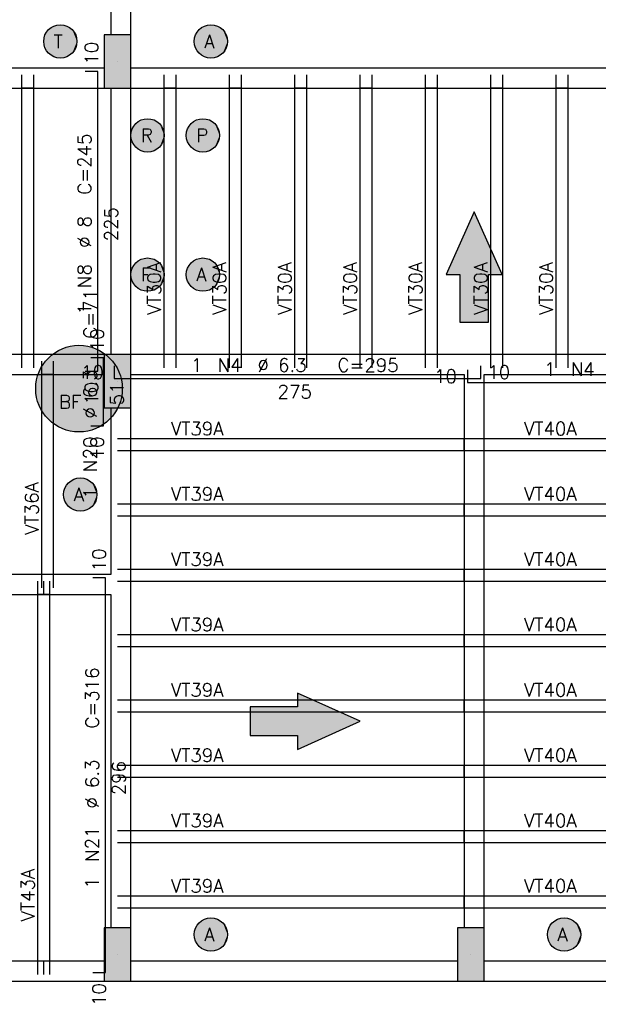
# Model space of a CAD drawing. Extents: x 0 to 119, y 0 to 84.
# Tile 8 of 21: x 47 to 56, y 25 to 39. Entities that reach past the tile are written whole.
import ezdxf

# ---------------------------------------------------------------- set-up
doc = ezdxf.new("R2010")
doc.units = 0
doc.header["$MEASUREMENT"] = 0
for name, color, linetype in [('1', 1, 'CONTINUOUS'), ('2', 2, 'CONTINUOUS'), ('6', 6, 'CONTINUOUS'), ('9', 9, 'CONTINUOUS')]:
    doc.layers.add(name, color=color, linetype=linetype)
doc.styles.get("Standard").update_dxf_attribs({"font": 'ROMANS.SHX'})

msp = doc.modelspace()

# ---------------------------------------------------------------- linework, layer by layer
at = {"layer": '1', "linetype": 'Continuous'}
for p, q in [((48.83187, 38.79299), (48.83187, 38.79299)), ((47.39187, 38.39299), (47.39187, 38.59299)), ((47.57187, 38.39299), (47.57187, 38.59299)), ((49.53187, 38.39299), (49.53187, 38.59299)), ((49.71187, 38.39299), (49.71187, 38.59299)), ((50.51187, 38.39299), (50.51187, 38.59299)), ((50.69187, 38.39299), (50.69187, 38.59299)), ((51.49187, 38.39299), (51.49187, 38.59299)), ((51.67187, 38.39299), (51.67187, 38.59299)), ((52.47187, 38.39299), (52.47187, 38.59299)), ((52.65187, 38.39299), (52.65187, 38.59299)), ((53.45187, 38.39299), (53.45187, 38.59299)), ((53.63187, 38.39299), (53.63187, 38.59299)), ((54.43187, 38.39299), (54.43187, 38.59299)), ((54.61187, 38.39299), (54.61187, 38.59299)), ((55.41187, 38.39299), (55.41187, 38.59299)), ((55.59187, 38.39299), (55.59187, 38.59299)), ((47.39187, 34.39299), (47.39187, 38.39299)), ((47.57187, 38.39299), (47.39187, 38.39299)), ((47.57187, 34.39299), (47.57187, 38.39299)), ((49.53187, 34.39299), (49.53187, 38.39299)), ((49.71187, 38.39299), (49.53187, 38.39299)), ((49.71187, 34.39299), (49.71187, 38.39299)), ((50.51187, 34.39299), (50.51187, 38.39299)), ((50.69187, 38.39299), (50.51187, 38.39299)), ((50.69187, 34.39299), (50.69187, 38.39299)), ((51.49187, 34.39299), (51.49187, 38.39299)), ((51.67187, 38.39299), (51.49187, 38.39299)), ((51.67187, 34.39299), (51.67187, 38.39299)), ((52.47187, 34.39299), (52.47187, 38.39299)), ((52.65187, 38.39299), (52.47187, 38.39299)), ((52.65187, 34.39299), (52.65187, 38.39299)), ((53.45187, 34.39299), (53.45187, 38.39299)), ((53.63187, 38.39299), (53.45187, 38.39299)), ((53.63187, 34.39299), (53.63187, 38.39299)), ((54.43187, 34.39299), (54.43187, 38.39299)), ((54.61187, 38.39299), (54.43187, 38.39299)), ((54.61187, 34.39299), (54.61187, 38.39299)), ((55.41187, 34.39299), (55.41187, 38.39299)), ((55.59187, 38.39299), (55.41187, 38.39299)), ((55.59187, 34.39299), (55.59187, 38.39299)), ((47.57187, 34.39299), (47.39187, 34.39299)), ((47.39187, 34.19299), (47.39187, 34.39299)), ((47.57187, 34.19299), (47.57187, 34.39299)), ((47.69187, 34.09299), (47.69187, 34.29299)), ((47.87187, 34.09299), (47.87187, 34.29299)), ((49.71187, 34.39299), (49.53187, 34.39299)), ((49.53187, 34.19299), (49.53187, 34.39299)), ((49.71187, 34.19299), (49.71187, 34.39299)), ((50.69187, 34.39299), (50.51187, 34.39299)), ((50.51187, 34.19299), (50.51187, 34.39299)), ((50.69187, 34.19299), (50.69187, 34.39299)), ((51.67187, 34.39299), (51.49187, 34.39299)), ((51.49187, 34.19299), (51.49187, 34.39299)), ((51.67187, 34.19299), (51.67187, 34.39299)), ((52.65187, 34.39299), (52.47187, 34.39299)), ((52.47187, 34.19299), (52.47187, 34.39299)), ((52.65187, 34.19299), (52.65187, 34.39299)), ((53.63187, 34.39299), (53.45187, 34.39299)), ((53.45187, 34.19299), (53.45187, 34.39299)), ((53.63187, 34.19299), (53.63187, 34.39299)), ((54.61187, 34.39299), (54.43187, 34.39299)), ((54.43187, 34.19299), (54.43187, 34.39299)), ((54.61187, 34.19299), (54.61187, 34.39299)), ((55.59187, 34.39299), (55.41187, 34.39299)), ((55.41187, 34.19299), (55.41187, 34.39299)), ((55.59187, 34.19299), (55.59187, 34.39299)), ((47.69187, 31.09299), (47.69187, 34.09299)), ((47.87187, 34.09299), (47.69187, 34.09299)), ((47.87187, 31.09299), (47.87187, 34.09299)), ((48.83187, 33.99299), (48.83187, 33.99299)), ((48.83187, 33.13299), (49.03187, 33.13299)), ((49.03187, 33.13299), (54.03187, 33.13299)), ((49.03187, 32.95299), (49.03187, 33.13299)), ((54.03187, 32.95299), (54.03187, 33.13299)), ((54.03187, 33.13299), (54.23187, 33.13299)), ((54.13187, 33.13299), (54.33187, 33.13299)), ((54.33187, 33.13299), (59.33187, 33.13299)), ((54.33187, 32.95299), (54.33187, 33.13299)), ((48.83187, 32.95299), (49.03187, 32.95299)), ((49.03187, 32.95299), (54.03187, 32.95299)), ((54.03187, 32.95299), (54.23187, 32.95299)), ((54.13187, 32.95299), (54.33187, 32.95299)), ((54.33187, 32.95299), (59.33187, 32.95299)), ((48.83187, 32.15299), (49.03187, 32.15299)), ((49.03187, 32.15299), (54.03187, 32.15299)), ((49.03187, 31.97299), (49.03187, 32.15299)), ((54.03187, 31.97299), (54.03187, 32.15299)), ((54.03187, 32.15299), (54.23187, 32.15299)), ((54.13187, 32.15299), (54.33187, 32.15299)), ((54.33187, 32.15299), (59.33187, 32.15299)), ((54.33187, 31.97299), (54.33187, 32.15299)), ((48.83187, 31.97299), (49.03187, 31.97299)), ((49.03187, 31.97299), (54.03187, 31.97299)), ((54.03187, 31.97299), (54.23187, 31.97299)), ((54.13187, 31.97299), (54.33187, 31.97299)), ((54.33187, 31.97299), (59.33187, 31.97299)), ((48.83187, 31.17299), (49.03187, 31.17299)), ((49.03187, 31.17299), (54.03187, 31.17299)), ((49.03187, 30.99299), (49.03187, 31.17299)), ((54.03187, 30.99299), (54.03187, 31.17299)), ((54.03187, 31.17299), (54.23187, 31.17299)), ((54.13187, 31.17299), (54.33187, 31.17299)), ((54.33187, 31.17299), (59.33187, 31.17299)), ((54.33187, 30.99299), (54.33187, 31.17299)), ((47.87187, 31.09299), (47.69187, 31.09299)), ((47.69187, 30.89299), (47.69187, 31.09299)), ((47.87187, 30.89299), (47.87187, 31.09299)), ((47.63187, 30.79299), (47.63187, 30.99299)), ((47.72187, 30.79299), (47.72187, 30.99299)), ((47.81187, 30.79299), (47.81187, 30.99299)), ((48.83187, 30.99299), (49.03187, 30.99299)), ((49.03187, 30.99299), (54.03187, 30.99299)), ((54.03187, 30.99299), (54.23187, 30.99299)), ((54.13187, 30.99299), (54.33187, 30.99299)), ((54.33187, 30.99299), (59.33187, 30.99299)), ((47.63187, 25.29299), (47.63187, 30.79299)), ((47.81187, 30.79299), (47.63187, 30.79299)), ((47.81187, 25.29299), (47.81187, 30.79299)), ((48.83187, 30.19299), (49.03187, 30.19299)), ((49.03187, 30.19299), (54.03187, 30.19299)), ((49.03187, 30.01299), (49.03187, 30.19299)), ((54.03187, 30.01299), (54.03187, 30.19299)), ((54.03187, 30.19299), (54.23187, 30.19299)), ((54.13187, 30.19299), (54.33187, 30.19299)), ((54.33187, 30.19299), (59.33187, 30.19299)), ((54.33187, 30.01299), (54.33187, 30.19299)), ((48.83187, 30.01299), (49.03187, 30.01299)), ((49.03187, 30.01299), (54.03187, 30.01299)), ((54.03187, 30.01299), (54.23187, 30.01299)), ((54.13187, 30.01299), (54.33187, 30.01299)), ((54.33187, 30.01299), (59.33187, 30.01299)), ((48.83187, 29.21299), (49.03187, 29.21299)), ((49.03187, 29.21299), (54.03187, 29.21299)), ((49.03187, 29.03299), (49.03187, 29.21299)), ((54.03187, 29.03299), (54.03187, 29.21299)), ((54.03187, 29.21299), (54.23187, 29.21299)), ((54.13187, 29.21299), (54.33187, 29.21299)), ((54.33187, 29.21299), (59.33187, 29.21299)), ((54.33187, 29.03299), (54.33187, 29.21299)), ((48.83187, 29.03299), (49.03187, 29.03299)), ((49.03187, 29.03299), (54.03187, 29.03299)), ((54.03187, 29.03299), (54.23187, 29.03299)), ((54.13187, 29.03299), (54.33187, 29.03299)), ((54.33187, 29.03299), (59.33187, 29.03299)), ((48.83187, 28.23299), (49.03187, 28.23299)), ((49.03187, 28.23299), (54.03187, 28.23299)), ((49.03187, 28.05299), (49.03187, 28.23299)), ((54.03187, 28.05299), (54.03187, 28.23299)), ((54.03187, 28.23299), (54.23187, 28.23299)), ((54.13187, 28.23299), (54.33187, 28.23299)), ((54.33187, 28.23299), (59.33187, 28.23299)), ((54.33187, 28.05299), (54.33187, 28.23299)), ((48.83187, 28.05299), (49.03187, 28.05299)), ((49.03187, 28.05299), (54.03187, 28.05299)), ((54.03187, 28.05299), (54.23187, 28.05299)), ((54.13187, 28.05299), (54.33187, 28.05299)), ((54.33187, 28.05299), (59.33187, 28.05299)), ((48.83187, 27.25299), (49.03187, 27.25299)), ((49.03187, 27.25299), (54.03187, 27.25299)), ((49.03187, 27.07299), (49.03187, 27.25299)), ((54.03187, 27.07299), (54.03187, 27.25299)), ((54.03187, 27.25299), (54.23187, 27.25299)), ((54.13187, 27.25299), (54.33187, 27.25299)), ((54.33187, 27.25299), (59.33187, 27.25299)), ((54.33187, 27.07299), (54.33187, 27.25299)), ((48.83187, 27.07299), (49.03187, 27.07299)), ((49.03187, 27.07299), (54.03187, 27.07299)), ((54.03187, 27.07299), (54.23187, 27.07299)), ((54.13187, 27.07299), (54.33187, 27.07299)), ((54.33187, 27.07299), (59.33187, 27.07299)), ((48.83187, 26.27299), (49.03187, 26.27299)), ((49.03187, 26.27299), (54.03187, 26.27299)), ((49.03187, 26.09299), (49.03187, 26.27299)), ((54.03187, 26.09299), (54.03187, 26.27299)), ((54.03187, 26.27299), (54.23187, 26.27299)), ((54.13187, 26.27299), (54.33187, 26.27299)), ((54.33187, 26.27299), (59.33187, 26.27299)), ((54.33187, 26.09299), (54.33187, 26.27299)), ((48.83187, 26.09299), (49.03187, 26.09299)), ((49.03187, 26.09299), (54.03187, 26.09299)), ((54.03187, 26.09299), (54.23187, 26.09299)), ((54.13187, 26.09299), (54.33187, 26.09299)), ((54.33187, 26.09299), (59.33187, 26.09299)), ((47.81187, 25.29299), (47.63187, 25.29299)), ((47.63187, 25.09299), (47.63187, 25.29299)), ((47.72187, 25.09299), (47.72187, 25.29299)), ((47.81187, 25.09299), (47.81187, 25.29299)), ((48.83187, 25.39299), (48.83187, 25.39299)), ((54.13187, 25.39299), (54.13187, 25.39299))]:
    msp.add_line(p, q, dxfattribs=at)
for points in [[(48.73187, 46.99299), (48.73187, 39.19299)], [(49.03187, 39.19299), (49.03187, 46.99299)], [(48.63187, 38.69299), (39.57187, 38.69299)], [(59.23187, 38.69299), (49.03187, 38.69299)], [(39.57187, 38.39299), (48.63187, 38.39299)], [(48.73187, 38.39299), (48.73187, 34.39299)], [(49.03187, 38.39299), (59.23187, 38.39299)], [(49.03187, 34.39299), (49.03187, 38.39299)], [(48.63187, 34.39299), (44.78187, 34.39299)], [(54.18187, 34.39299), (49.03187, 34.39299)], [(59.23187, 34.39299), (54.18187, 34.39299)], [(44.93187, 34.09299), (48.63187, 34.09299)], [(49.03187, 34.09299), (54.03187, 34.09299)], [(54.03187, 34.09299), (54.03187, 25.79299)], [(54.33187, 34.09299), (59.23187, 34.09299)], [(54.33187, 25.79299), (54.33187, 34.09299)], [(48.73187, 33.59299), (48.73187, 31.09299)], [(49.03187, 30.94299), (49.03187, 33.59299)], [(48.73187, 31.09299), (44.93187, 31.09299)], [(49.03187, 25.79299), (49.03187, 30.94299)], [(44.78187, 30.79299), (48.73187, 30.79299)], [(48.73187, 30.79299), (48.73187, 25.79299)], [(48.63187, 25.29299), (40.95187, 25.29299)], [(53.93187, 25.29299), (49.03187, 25.29299)], [(59.23187, 25.29299), (54.33187, 25.29299)], [(40.95187, 24.99299), (48.63187, 24.99299)], [(49.03187, 24.99299), (53.93187, 24.99299)], [(54.33187, 24.99299), (59.23187, 24.99299)]]:
    msp.add_lwpolyline(points, dxfattribs=at)
at = {"layer": '2', "linetype": 'Continuous'}
for points in [[(48.63187, 38.39299), (49.03187, 38.39299), (49.03187, 39.19299), (48.63187, 39.19299), (48.63187, 38.39299)], [(48.63187, 33.59299), (49.03187, 33.59299), (49.03187, 34.39299), (48.63187, 34.39299), (48.63187, 33.59299)], [(48.63187, 24.99299), (49.03187, 24.99299), (49.03187, 25.79299), (48.63187, 25.79299), (48.63187, 24.99299)], [(53.93187, 24.99299), (54.33187, 24.99299), (54.33187, 25.79299), (53.93187, 25.79299), (53.93187, 24.99299)]]:
    msp.add_lwpolyline(points, dxfattribs=at)
at = {"layer": '6', "linetype": 'Continuous'}
for p, q in [((48.53587, 38.64299), (48.34587, 38.64299)), ((48.53587, 34.14299), (48.53587, 38.64299)), ((48.61987, 34.34299), (48.42987, 34.34299)), ((48.61987, 33.32299), (48.61987, 34.34299)), ((48.34587, 34.14299), (48.53587, 34.14299)), ((48.78187, 34.22699), (48.78187, 34.03699)), ((54.08187, 34.16299), (54.08187, 33.97299)), ((54.28187, 34.03699), (54.28187, 34.22699)), ((48.78187, 34.03699), (54.28187, 34.03699)), ((54.08187, 33.97299), (59.58187, 33.97299)), ((48.42987, 33.32299), (48.61987, 33.32299)), ((48.64787, 31.04299), (48.45787, 31.04299)), ((48.64787, 25.12299), (48.64787, 31.04299)), ((48.45787, 25.12299), (48.64787, 25.12299))]:
    msp.add_line(p, q, dxfattribs=at)
for points in [[(54.397148, 34.881057), (54.397148, 35.59299), (54.602955, 35.59299), (54.18187, 36.534248), (53.760785, 35.59299), (53.966592, 35.59299), (53.966592, 34.881057), (54.397148, 34.881057)], [(50.819937, 28.677712), (51.53187, 28.677712), (51.53187, 28.471905), (52.473128, 28.89299), (51.53187, 29.314075), (51.53187, 29.108268), (50.819937, 29.108268), (50.819937, 28.677712)]]:
    msp.add_lwpolyline(points, dxfattribs=at)
for centre, radius in [((47.97187, 39.09299), 0.25), ((50.23187, 39.09299), 0.25), ((49.28187, 37.68299), 0.25), ((50.11187, 37.68299), 0.25), ((49.28187, 35.59299), 0.25), ((50.11187, 35.59299), 0.25), ((48.25187, 33.88299), 0.65), ((48.27187, 32.29299), 0.25), ((50.23187, 25.69299), 0.25), ((55.53187, 25.69299), 0.25)]:
    msp.add_circle(centre, radius, dxfattribs=at)
at = {"layer": '9', "linetype": 'Continuous'}
for points in [[(48.22187, 39.09299), (47.865425, 39.319197), (47.812514, 39.285618)], [(48.22187, 39.09299), (47.925025, 39.338562), (47.865425, 39.319197)], [(48.22187, 39.09299), (47.987568, 39.342497), (47.925025, 39.338562)], [(48.22187, 39.09299), (48.049124, 39.330754), (47.987568, 39.342497)], [(48.22187, 39.09299), (48.105827, 39.304072), (48.049124, 39.330754)], [(48.22187, 39.09299), (48.154112, 39.264127), (48.105827, 39.304072)], [(50.48187, 39.09299), (50.125425, 39.319197), (50.072514, 39.285618)], [(50.48187, 39.09299), (50.185025, 39.338562), (50.125425, 39.319197)], [(50.48187, 39.09299), (50.247568, 39.342497), (50.185025, 39.338562)], [(50.48187, 39.09299), (50.309124, 39.330754), (50.247568, 39.342497)], [(50.48187, 39.09299), (50.365827, 39.304072), (50.309124, 39.330754)], [(50.48187, 39.09299), (50.414112, 39.264127), (50.365827, 39.304072)], [(48.22187, 39.09299), (47.739426, 39.185021), (47.723841, 39.124323)], [(48.22187, 39.09299), (47.769616, 39.239936), (47.739426, 39.185021)], [(48.22187, 39.09299), (47.812514, 39.285618), (47.769616, 39.239936)], [(48.22187, 39.09299), (48.190947, 39.213428), (48.154112, 39.264127)], [(48.22187, 39.09299), (48.214016, 39.155162), (48.190947, 39.213428)], [(48.63187, 38.39299), (49.03187, 38.39299), (49.03187, 39.19299)], [(48.63187, 38.39299), (49.03187, 39.19299), (48.63187, 39.19299)], [(48.63187, 38.39299), (48.63187, 39.19299), (48.63187, 38.39299)], [(50.48187, 39.09299), (49.999426, 39.185021), (49.983841, 39.124323)], [(50.48187, 39.09299), (50.029616, 39.239936), (49.999426, 39.185021)], [(50.48187, 39.09299), (50.072514, 39.285618), (50.029616, 39.239936)], [(50.48187, 39.09299), (50.450947, 39.213428), (50.414112, 39.264127)], [(50.48187, 39.09299), (50.474016, 39.155162), (50.450947, 39.213428)], [(48.22187, 39.09299), (47.723841, 39.124323), (47.723841, 39.061657)], [(48.22187, 39.09299), (47.723841, 39.061657), (47.739426, 39.000959)], [(48.22187, 39.09299), (47.739426, 39.000959), (47.769616, 38.946044)], [(48.22187, 39.09299), (47.769616, 38.946044), (47.812514, 38.900362)], [(48.22187, 39.09299), (47.812514, 38.900362), (47.865425, 38.866783)], [(48.22187, 39.09299), (47.865425, 38.866783), (47.925025, 38.847418)], [(48.22187, 39.09299), (47.925025, 38.847418), (47.987568, 38.843483)], [(48.22187, 39.09299), (47.987568, 38.843483), (48.049124, 38.855226)], [(48.22187, 39.09299), (48.049124, 38.855226), (48.105827, 38.881908)], [(48.22187, 39.09299), (48.105827, 38.881908), (48.154112, 38.921853)], [(48.22187, 39.09299), (48.154112, 38.921853), (48.190947, 38.972552)], [(48.22187, 39.09299), (48.190947, 38.972552), (48.214016, 39.030818)], [(48.22187, 39.09299), (48.214016, 39.030818), (48.22187, 39.09299)], [(50.48187, 39.09299), (49.983841, 39.124323), (49.983841, 39.061657)], [(50.48187, 39.09299), (49.983841, 39.061657), (49.999426, 39.000959)], [(50.48187, 39.09299), (49.999426, 39.000959), (50.029616, 38.946044)], [(50.48187, 39.09299), (50.029616, 38.946044), (50.072514, 38.900362)], [(50.48187, 39.09299), (50.072514, 38.900362), (50.125425, 38.866783)], [(50.48187, 39.09299), (50.125425, 38.866783), (50.185025, 38.847418)], [(50.48187, 39.09299), (50.185025, 38.847418), (50.247568, 38.843483)], [(50.48187, 39.09299), (50.247568, 38.843483), (50.309124, 38.855226)], [(50.48187, 39.09299), (50.309124, 38.855226), (50.365827, 38.881908)], [(50.48187, 39.09299), (50.365827, 38.881908), (50.414112, 38.921853)], [(50.48187, 39.09299), (50.414112, 38.921853), (50.450947, 38.972552)], [(50.48187, 39.09299), (50.450947, 38.972552), (50.474016, 39.030818)], [(50.48187, 39.09299), (50.474016, 39.030818), (50.48187, 39.09299)], [(49.53187, 37.68299), (49.079616, 37.829936), (49.049426, 37.775021)], [(49.53187, 37.68299), (49.122514, 37.875618), (49.079616, 37.829936)], [(49.53187, 37.68299), (49.175425, 37.909197), (49.122514, 37.875618)], [(49.53187, 37.68299), (49.235025, 37.928562), (49.175425, 37.909197)], [(49.53187, 37.68299), (49.297568, 37.932497), (49.235025, 37.928562)], [(49.53187, 37.68299), (49.359124, 37.920754), (49.297568, 37.932497)], [(49.53187, 37.68299), (49.415827, 37.894072), (49.359124, 37.920754)], [(49.53187, 37.68299), (49.464112, 37.854127), (49.415827, 37.894072)], [(49.53187, 37.68299), (49.500947, 37.803428), (49.464112, 37.854127)], [(50.36187, 37.68299), (49.909616, 37.829936), (49.879426, 37.775021)], [(50.36187, 37.68299), (49.952514, 37.875618), (49.909616, 37.829936)], [(50.36187, 37.68299), (50.005425, 37.909197), (49.952514, 37.875618)], [(50.36187, 37.68299), (50.065025, 37.928562), (50.005425, 37.909197)], [(50.36187, 37.68299), (50.127568, 37.932497), (50.065025, 37.928562)], [(50.36187, 37.68299), (50.189124, 37.920754), (50.127568, 37.932497)], [(50.36187, 37.68299), (50.245827, 37.894072), (50.189124, 37.920754)], [(50.36187, 37.68299), (50.294112, 37.854127), (50.245827, 37.894072)], [(50.36187, 37.68299), (50.330947, 37.803428), (50.294112, 37.854127)], [(49.53187, 37.68299), (49.049426, 37.775021), (49.033841, 37.714323)], [(49.53187, 37.68299), (49.033841, 37.714323), (49.033841, 37.651657)], [(49.53187, 37.68299), (49.033841, 37.651657), (49.049426, 37.590959)], [(49.53187, 37.68299), (49.049426, 37.590959), (49.079616, 37.536044)], [(49.53187, 37.68299), (49.079616, 37.536044), (49.122514, 37.490362)], [(49.53187, 37.68299), (49.122514, 37.490362), (49.175425, 37.456783)], [(49.53187, 37.68299), (49.175425, 37.456783), (49.235025, 37.437418)], [(49.53187, 37.68299), (49.235025, 37.437418), (49.297568, 37.433483)], [(49.53187, 37.68299), (49.297568, 37.433483), (49.359124, 37.445226)], [(49.53187, 37.68299), (49.359124, 37.445226), (49.415827, 37.471908)], [(49.53187, 37.68299), (49.415827, 37.471908), (49.464112, 37.511853)], [(49.53187, 37.68299), (49.464112, 37.511853), (49.500947, 37.562552)], [(49.53187, 37.68299), (49.524016, 37.745162), (49.500947, 37.803428)], [(49.53187, 37.68299), (49.500947, 37.562552), (49.524016, 37.620818)], [(49.53187, 37.68299), (49.524016, 37.620818), (49.53187, 37.68299)], [(50.36187, 37.68299), (49.879426, 37.775021), (49.863841, 37.714323)], [(50.36187, 37.68299), (49.863841, 37.714323), (49.863841, 37.651657)], [(50.36187, 37.68299), (49.863841, 37.651657), (49.879426, 37.590959)], [(50.36187, 37.68299), (49.879426, 37.590959), (49.909616, 37.536044)], [(50.36187, 37.68299), (49.909616, 37.536044), (49.952514, 37.490362)], [(50.36187, 37.68299), (49.952514, 37.490362), (50.005425, 37.456783)], [(50.36187, 37.68299), (50.005425, 37.456783), (50.065025, 37.437418)], [(50.36187, 37.68299), (50.065025, 37.437418), (50.127568, 37.433483)], [(50.36187, 37.68299), (50.127568, 37.433483), (50.189124, 37.445226)], [(50.36187, 37.68299), (50.189124, 37.445226), (50.245827, 37.471908)], [(50.36187, 37.68299), (50.245827, 37.471908), (50.294112, 37.511853)], [(50.36187, 37.68299), (50.294112, 37.511853), (50.330947, 37.562552)], [(50.36187, 37.68299), (50.354016, 37.745162), (50.330947, 37.803428)], [(50.36187, 37.68299), (50.330947, 37.562552), (50.354016, 37.620818)], [(50.36187, 37.68299), (50.354016, 37.620818), (50.36187, 37.68299)], [(54.18187, 36.534248), (53.760785, 35.59299), (53.966592, 35.59299)], [(54.18187, 36.534248), (53.966592, 35.59299), (54.397148, 34.881057)], [(54.18187, 36.534248), (54.397148, 34.881057), (54.397148, 35.59299)], [(54.18187, 36.534248), (54.397148, 35.59299), (54.602955, 35.59299)], [(49.53187, 35.59299), (49.122514, 35.785618), (49.079616, 35.739936)], [(49.53187, 35.59299), (49.175425, 35.819197), (49.122514, 35.785618)], [(49.53187, 35.59299), (49.235025, 35.838562), (49.175425, 35.819197)], [(49.53187, 35.59299), (49.297568, 35.842497), (49.235025, 35.838562)], [(49.53187, 35.59299), (49.359124, 35.830754), (49.297568, 35.842497)], [(49.53187, 35.59299), (49.415827, 35.804072), (49.359124, 35.830754)], [(49.53187, 35.59299), (49.464112, 35.764127), (49.415827, 35.804072)], [(49.53187, 35.59299), (49.500947, 35.713428), (49.464112, 35.764127)], [(50.36187, 35.59299), (49.952514, 35.785618), (49.909616, 35.739936)], [(50.36187, 35.59299), (50.005425, 35.819197), (49.952514, 35.785618)], [(50.36187, 35.59299), (50.065025, 35.838562), (50.005425, 35.819197)], [(50.36187, 35.59299), (50.127568, 35.842497), (50.065025, 35.838562)], [(50.36187, 35.59299), (50.189124, 35.830754), (50.127568, 35.842497)], [(50.36187, 35.59299), (50.245827, 35.804072), (50.189124, 35.830754)], [(50.36187, 35.59299), (50.294112, 35.764127), (50.245827, 35.804072)], [(50.36187, 35.59299), (50.330947, 35.713428), (50.294112, 35.764127)], [(49.53187, 35.59299), (49.049426, 35.685021), (49.033841, 35.624323)], [(49.53187, 35.59299), (49.033841, 35.624323), (49.033841, 35.561657)], [(49.53187, 35.59299), (49.079616, 35.739936), (49.049426, 35.685021)], [(49.53187, 35.59299), (49.524016, 35.655162), (49.500947, 35.713428)], [(50.36187, 35.59299), (49.879426, 35.685021), (49.863841, 35.624323)], [(50.36187, 35.59299), (49.863841, 35.624323), (49.863841, 35.561657)], [(50.36187, 35.59299), (49.909616, 35.739936), (49.879426, 35.685021)], [(50.36187, 35.59299), (50.354016, 35.655162), (50.330947, 35.713428)], [(49.53187, 35.59299), (49.033841, 35.561657), (49.049426, 35.500959)], [(49.53187, 35.59299), (49.049426, 35.500959), (49.079616, 35.446044)], [(49.53187, 35.59299), (49.079616, 35.446044), (49.122514, 35.400362)], [(49.53187, 35.59299), (49.122514, 35.400362), (49.175425, 35.366783)], [(49.53187, 35.59299), (49.175425, 35.366783), (49.235025, 35.347418)], [(49.53187, 35.59299), (49.235025, 35.347418), (49.297568, 35.343483)], [(49.53187, 35.59299), (49.297568, 35.343483), (49.359124, 35.355226)], [(49.53187, 35.59299), (49.359124, 35.355226), (49.415827, 35.381908)], [(49.53187, 35.59299), (49.415827, 35.381908), (49.464112, 35.421853)], [(49.53187, 35.59299), (49.464112, 35.421853), (49.500947, 35.472552)], [(49.53187, 35.59299), (49.500947, 35.472552), (49.524016, 35.530818)], [(49.53187, 35.59299), (49.524016, 35.530818), (49.53187, 35.59299)], [(50.36187, 35.59299), (49.863841, 35.561657), (49.879426, 35.500959)], [(50.36187, 35.59299), (49.879426, 35.500959), (49.909616, 35.446044)], [(50.36187, 35.59299), (49.909616, 35.446044), (49.952514, 35.400362)], [(50.36187, 35.59299), (49.952514, 35.400362), (50.005425, 35.366783)], [(50.36187, 35.59299), (50.005425, 35.366783), (50.065025, 35.347418)], [(50.36187, 35.59299), (50.065025, 35.347418), (50.127568, 35.343483)], [(50.36187, 35.59299), (50.127568, 35.343483), (50.189124, 35.355226)], [(50.36187, 35.59299), (50.189124, 35.355226), (50.245827, 35.381908)], [(50.36187, 35.59299), (50.245827, 35.381908), (50.294112, 35.421853)], [(50.36187, 35.59299), (50.294112, 35.421853), (50.330947, 35.472552)], [(50.36187, 35.59299), (50.330947, 35.472552), (50.354016, 35.530818)], [(50.36187, 35.59299), (50.354016, 35.530818), (50.36187, 35.59299)], [(54.397148, 34.881057), (53.966592, 35.59299), (53.966592, 34.881057)], [(48.90187, 33.88299), (47.952828, 34.460115), (47.877028, 34.41402)], [(48.90187, 33.88299), (48.034198, 34.49546), (47.952828, 34.460115)], [(48.90187, 33.88299), (48.119624, 34.519395), (48.034198, 34.49546)], [(48.90187, 33.88299), (48.207512, 34.531475), (48.119624, 34.519395)], [(48.90187, 33.88299), (48.296228, 34.531475), (48.207512, 34.531475)], [(48.90187, 33.88299), (48.384116, 34.519395), (48.296228, 34.531475)], [(48.90187, 33.88299), (48.469542, 34.49546), (48.384116, 34.519395)], [(48.90187, 33.88299), (48.550912, 34.460115), (48.469542, 34.49546)], [(48.90187, 33.88299), (48.626712, 34.41402), (48.550912, 34.460115)], [(48.90187, 33.88299), (47.747658, 34.293197), (47.696497, 34.22072)], [(48.90187, 33.88299), (47.80821, 34.358033), (47.747658, 34.293197)], [(48.90187, 33.88299), (47.877028, 34.41402), (47.80821, 34.358033)], [(48.90187, 33.88299), (48.69553, 34.358033), (48.626712, 34.41402)], [(48.63187, 33.59299), (49.03187, 33.59299), (49.03187, 34.39299)], [(48.63187, 33.59299), (49.03187, 34.39299), (48.63187, 34.39299)], [(48.63187, 33.59299), (48.63187, 34.39299), (48.63187, 33.59299)], [(48.90187, 33.88299), (48.756082, 34.293197), (48.69553, 34.358033)], [(48.90187, 33.88299), (48.807243, 34.22072), (48.756082, 34.293197)], [(48.90187, 33.88299), (47.655683, 34.141951), (47.625974, 34.058358)], [(48.90187, 33.88299), (47.696497, 34.22072), (47.655683, 34.141951)], [(48.90187, 33.88299), (48.848057, 34.141951), (48.807243, 34.22072)], [(48.90187, 33.88299), (48.877766, 34.058358), (48.848057, 34.141951)], [(48.90187, 33.88299), (47.625974, 34.058358), (47.607924, 33.971498)], [(48.90187, 33.88299), (48.895816, 33.971498), (48.877766, 34.058358)], [(48.90187, 33.88299), (47.607924, 33.971498), (47.60187, 33.88299)], [(48.90187, 33.88299), (47.60187, 33.88299), (47.607924, 33.794482)], [(48.90187, 33.88299), (47.607924, 33.794482), (47.625974, 33.707622)], [(48.90187, 33.88299), (47.625974, 33.707622), (47.655683, 33.624029)], [(48.90187, 33.88299), (47.655683, 33.624029), (47.696497, 33.54526)], [(48.90187, 33.88299), (47.696497, 33.54526), (47.747658, 33.472783)], [(48.90187, 33.88299), (47.747658, 33.472783), (47.80821, 33.407947)], [(48.90187, 33.88299), (47.80821, 33.407947), (47.877028, 33.35196)], [(48.90187, 33.88299), (47.877028, 33.35196), (47.952828, 33.305865)], [(48.90187, 33.88299), (47.952828, 33.305865), (48.034198, 33.27052)], [(48.90187, 33.88299), (48.034198, 33.27052), (48.119624, 33.246585)], [(48.90187, 33.88299), (48.119624, 33.246585), (48.207512, 33.234505)], [(48.90187, 33.88299), (48.207512, 33.234505), (48.296228, 33.234505)], [(48.90187, 33.88299), (48.296228, 33.234505), (48.384116, 33.246585)], [(48.90187, 33.88299), (48.384116, 33.246585), (48.469542, 33.27052)], [(48.90187, 33.88299), (48.469542, 33.27052), (48.550912, 33.305865)], [(48.90187, 33.88299), (48.550912, 33.305865), (48.626712, 33.35196)], [(48.90187, 33.88299), (48.626712, 33.35196), (48.69553, 33.407947)], [(48.90187, 33.88299), (48.69553, 33.407947), (48.756082, 33.472783)], [(48.90187, 33.88299), (48.756082, 33.472783), (48.807243, 33.54526)], [(48.90187, 33.88299), (48.807243, 33.54526), (48.848057, 33.624029)], [(48.90187, 33.88299), (48.848057, 33.624029), (48.877766, 33.707622)], [(48.90187, 33.88299), (48.877766, 33.707622), (48.895816, 33.794482)], [(48.90187, 33.88299), (48.895816, 33.794482), (48.90187, 33.88299)], [(48.52187, 32.29299), (48.165425, 32.519197), (48.112514, 32.485618)], [(48.52187, 32.29299), (48.225025, 32.538562), (48.165425, 32.519197)], [(48.52187, 32.29299), (48.287568, 32.542497), (48.225025, 32.538562)], [(48.52187, 32.29299), (48.349124, 32.530754), (48.287568, 32.542497)], [(48.52187, 32.29299), (48.405827, 32.504072), (48.349124, 32.530754)], [(48.52187, 32.29299), (48.454112, 32.464127), (48.405827, 32.504072)], [(48.52187, 32.29299), (48.039426, 32.385021), (48.023841, 32.324323)], [(48.52187, 32.29299), (48.069616, 32.439936), (48.039426, 32.385021)], [(48.52187, 32.29299), (48.112514, 32.485618), (48.069616, 32.439936)], [(48.52187, 32.29299), (48.490947, 32.413428), (48.454112, 32.464127)], [(48.52187, 32.29299), (48.514016, 32.355162), (48.490947, 32.413428)], [(48.52187, 32.29299), (48.023841, 32.324323), (48.023841, 32.261657)], [(48.52187, 32.29299), (48.023841, 32.261657), (48.039426, 32.200959)], [(48.52187, 32.29299), (48.039426, 32.200959), (48.069616, 32.146044)], [(48.52187, 32.29299), (48.069616, 32.146044), (48.112514, 32.100362)], [(48.52187, 32.29299), (48.112514, 32.100362), (48.165425, 32.066783)], [(48.52187, 32.29299), (48.165425, 32.066783), (48.225025, 32.047418)], [(48.52187, 32.29299), (48.225025, 32.047418), (48.287568, 32.043483)], [(48.52187, 32.29299), (48.287568, 32.043483), (48.349124, 32.055226)], [(48.52187, 32.29299), (48.349124, 32.055226), (48.405827, 32.081908)], [(48.52187, 32.29299), (48.405827, 32.081908), (48.454112, 32.121853)], [(48.52187, 32.29299), (48.454112, 32.121853), (48.490947, 32.172552)], [(48.52187, 32.29299), (48.490947, 32.172552), (48.514016, 32.230818)], [(48.52187, 32.29299), (48.514016, 32.230818), (48.52187, 32.29299)], [(51.53187, 29.108268), (52.473128, 28.89299), (51.53187, 29.314075)], [(51.53187, 28.677712), (51.53187, 29.108268), (50.819937, 29.108268)], [(51.53187, 28.677712), (50.819937, 29.108268), (50.819937, 28.677712)], [(51.53187, 28.677712), (52.473128, 28.89299), (51.53187, 29.108268)], [(51.53187, 28.677712), (51.53187, 28.471905), (52.473128, 28.89299)], [(50.48187, 25.69299), (50.072514, 25.885618), (50.029616, 25.839936)], [(50.48187, 25.69299), (50.125425, 25.919197), (50.072514, 25.885618)], [(50.48187, 25.69299), (50.185025, 25.938562), (50.125425, 25.919197)], [(50.48187, 25.69299), (50.247568, 25.942497), (50.185025, 25.938562)], [(50.48187, 25.69299), (50.309124, 25.930754), (50.247568, 25.942497)], [(50.48187, 25.69299), (50.365827, 25.904072), (50.309124, 25.930754)], [(50.48187, 25.69299), (50.414112, 25.864127), (50.365827, 25.904072)], [(50.48187, 25.69299), (50.450947, 25.813428), (50.414112, 25.864127)], [(55.78187, 25.69299), (55.372514, 25.885618), (55.329616, 25.839936)], [(55.78187, 25.69299), (55.425425, 25.919197), (55.372514, 25.885618)], [(55.78187, 25.69299), (55.485025, 25.938562), (55.425425, 25.919197)], [(55.78187, 25.69299), (55.547568, 25.942497), (55.485025, 25.938562)], [(55.78187, 25.69299), (55.609124, 25.930754), (55.547568, 25.942497)], [(55.78187, 25.69299), (55.665827, 25.904072), (55.609124, 25.930754)], [(55.78187, 25.69299), (55.714112, 25.864127), (55.665827, 25.904072)], [(55.78187, 25.69299), (55.750947, 25.813428), (55.714112, 25.864127)], [(48.63187, 24.99299), (49.03187, 24.99299), (49.03187, 25.79299)], [(48.63187, 24.99299), (49.03187, 25.79299), (48.63187, 25.79299)], [(48.63187, 24.99299), (48.63187, 25.79299), (48.63187, 24.99299)], [(50.48187, 25.69299), (49.999426, 25.785021), (49.983841, 25.724323)], [(50.48187, 25.69299), (49.983841, 25.724323), (49.983841, 25.661657)], [(50.48187, 25.69299), (50.029616, 25.839936), (49.999426, 25.785021)], [(50.48187, 25.69299), (50.474016, 25.755162), (50.450947, 25.813428)], [(53.93187, 24.99299), (54.33187, 24.99299), (54.33187, 25.79299)], [(53.93187, 24.99299), (54.33187, 25.79299), (53.93187, 25.79299)], [(53.93187, 24.99299), (53.93187, 25.79299), (53.93187, 24.99299)], [(55.78187, 25.69299), (55.299426, 25.785021), (55.283841, 25.724323)], [(55.78187, 25.69299), (55.283841, 25.724323), (55.283841, 25.661657)], [(55.78187, 25.69299), (55.329616, 25.839936), (55.299426, 25.785021)], [(55.78187, 25.69299), (55.774016, 25.755162), (55.750947, 25.813428)], [(50.48187, 25.69299), (49.983841, 25.661657), (49.999426, 25.600959)], [(50.48187, 25.69299), (49.999426, 25.600959), (50.029616, 25.546044)], [(50.48187, 25.69299), (50.029616, 25.546044), (50.072514, 25.500362)], [(50.48187, 25.69299), (50.072514, 25.500362), (50.125425, 25.466783)], [(50.48187, 25.69299), (50.125425, 25.466783), (50.185025, 25.447418)], [(50.48187, 25.69299), (50.185025, 25.447418), (50.247568, 25.443483)], [(50.48187, 25.69299), (50.247568, 25.443483), (50.309124, 25.455226)], [(50.48187, 25.69299), (50.309124, 25.455226), (50.365827, 25.481908)], [(50.48187, 25.69299), (50.365827, 25.481908), (50.414112, 25.521853)], [(50.48187, 25.69299), (50.414112, 25.521853), (50.450947, 25.572552)], [(50.48187, 25.69299), (50.450947, 25.572552), (50.474016, 25.630818)], [(50.48187, 25.69299), (50.474016, 25.630818), (50.48187, 25.69299)], [(55.78187, 25.69299), (55.283841, 25.661657), (55.299426, 25.600959)], [(55.78187, 25.69299), (55.299426, 25.600959), (55.329616, 25.546044)], [(55.78187, 25.69299), (55.329616, 25.546044), (55.372514, 25.500362)], [(55.78187, 25.69299), (55.372514, 25.500362), (55.425425, 25.466783)], [(55.78187, 25.69299), (55.425425, 25.466783), (55.485025, 25.447418)], [(55.78187, 25.69299), (55.485025, 25.447418), (55.547568, 25.443483)], [(55.78187, 25.69299), (55.547568, 25.443483), (55.609124, 25.455226)], [(55.78187, 25.69299), (55.609124, 25.455226), (55.665827, 25.481908)], [(55.78187, 25.69299), (55.665827, 25.481908), (55.714112, 25.521853)], [(55.78187, 25.69299), (55.714112, 25.521853), (55.750947, 25.572552)], [(55.78187, 25.69299), (55.750947, 25.572552), (55.774016, 25.630818)], [(55.78187, 25.69299), (55.774016, 25.630818), (55.78187, 25.69299)]]:
    msp.add_solid(points, dxfattribs=at)

# ---------------------------------------------------------------- texts
at = {"layer": '1', "linetype": 'Continuous'}
for s, p in [('VT30A', (49.48187, 34.99299)), ('VT30A', (50.46187, 34.99299)), ('VT30A', (51.44187, 34.99299)), ('VT30A', (52.42187, 34.99299)), ('VT30A', (53.40187, 34.99299)), ('VT30A', (54.38187, 34.99299)), ('VT30A', (55.36187, 34.99299)), ('VT36A', (47.64187, 31.69299)), ('VT43A', (47.58187, 25.89299))]:
    msp.add_text(s, height=0.2, rotation=90, dxfattribs=at).set_placement(p)
for s, p in [('VT39A', (49.63187, 33.18299)), ('VT40A', (54.93187, 33.18299)), ('VT39A', (49.63187, 32.20299)), ('VT40A', (54.93187, 32.20299)), ('VT39A', (49.63187, 31.22299)), ('VT40A', (54.93187, 31.22299)), ('VT39A', (49.63187, 30.24299)), ('VT40A', (54.93187, 30.24299)), ('VT39A', (49.63187, 29.26299)), ('VT40A', (54.93187, 29.26299)), ('VT39A', (49.63187, 28.28299)), ('VT40A', (54.93187, 28.28299)), ('VT39A', (49.63187, 27.30299)), ('VT40A', (54.93187, 27.30299)), ('VT39A', (49.63187, 26.32299)), ('VT40A', (54.93187, 26.32299))]:
    msp.add_text(s, height=0.2, dxfattribs=at).set_placement(p)
at = {"layer": '2', "linetype": 'Continuous'}
for s, p in [('10', (48.54087, 38.74299)), ('C=245', (48.43587, 36.79299)), ('225', (48.83587, 36.09299)), ('%%c 8', (48.43587, 35.99299)), ('N8', (48.43587, 35.39299)), ('C=71', (48.51987, 34.63299)), ('1', (48.43587, 34.99299)), ('10', (48.62487, 34.44299)), ('%%c 6.3', (48.51987, 33.43299)), ('10', (48.54087, 33.64299)), ('51', (48.91987, 33.63299)), ('N20', (48.51987, 32.63299)), ('10', (48.62487, 32.82299)), ('1', (48.51987, 32.23299)), ('10', (48.65287, 31.14299)), ('C=316', (48.54787, 28.78299)), ('296', (48.94787, 27.78299)), ('%%c 6.3', (48.54787, 27.58299)), ('N21', (48.54787, 26.78299)), ('1', (48.54787, 26.38299)), ('10', (48.65287, 24.62299))]:
    msp.add_text(s, height=0.2, rotation=90, dxfattribs=at).set_placement(p)
for s, p in [('1', (49.93187, 34.13699)), ('N4', (50.33187, 34.13699)), ('%%c 6.3', (50.93187, 34.13699)), ('C=295', (52.13187, 34.13699)), ('1', (55.23187, 34.07299)), ('N4', (55.63187, 34.07299)), ('10', (48.28187, 34.03199)), ('10', (53.58187, 33.96799)), ('10', (54.38187, 34.03199)), ('275', (51.23187, 33.73699))]:
    msp.add_text(s, height=0.2, dxfattribs=at).set_placement(p)
at = {"layer": '6', "linetype": 'Continuous'}
for s, p in [('T', (47.87187, 38.99299)), ('A', (50.13187, 38.99299)), ('R', (49.18187, 37.58299)), ('P', (50.01187, 37.58299)), ('F', (49.18187, 35.49299)), ('A', (50.01187, 35.49299)), ('BF ', (47.95187, 33.58299)), ('A', (48.17187, 32.19299)), ('A', (50.13187, 25.59299)), ('A', (55.43187, 25.59299))]:
    msp.add_text(s, height=0.2, dxfattribs=at).set_placement(p)

doc.saveas('drawing.dxf')
